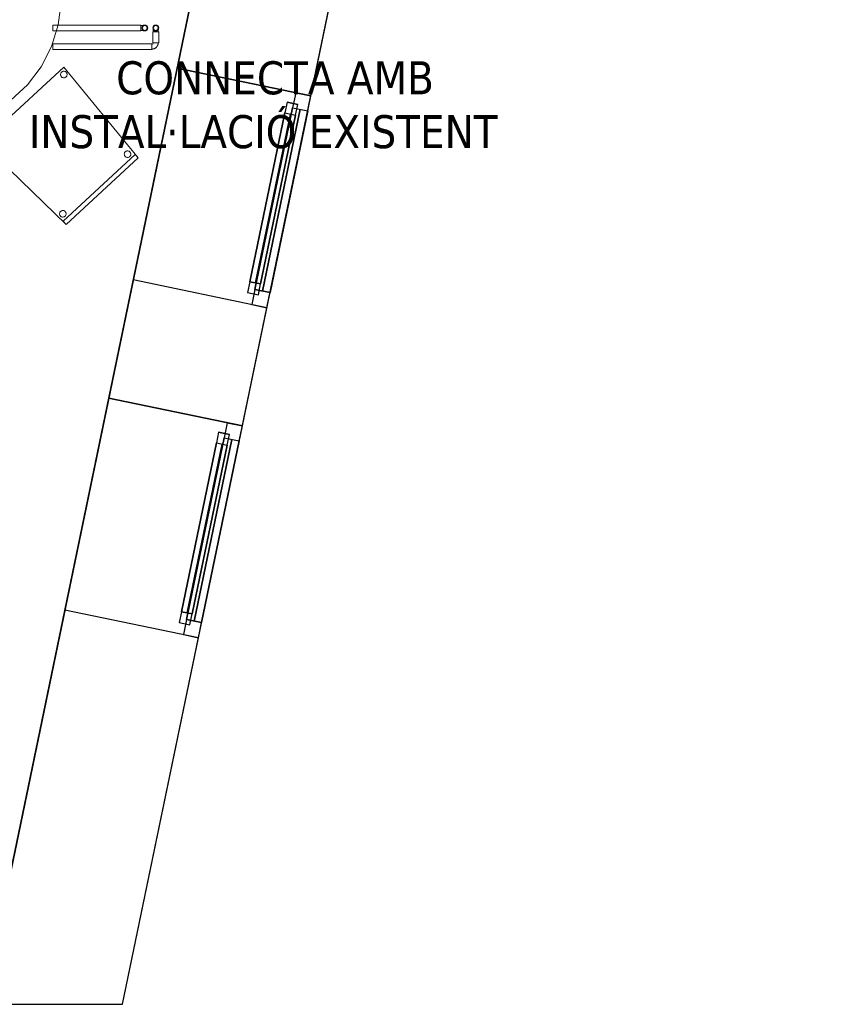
# Model space of a CAD drawing. Header units: metres. Extents: x 397.7 to 427.5, y 12.7 to 28.4.
# Tile 126 of 138: x 423.8 to 427.5, y 12.8 to 17.3. Entities that reach past the tile are written whole.
import ezdxf

# ---------------------------------------------------------------- set-up
doc = ezdxf.new("R2010")
doc.units = ezdxf.units.M
doc.layers.add('01_CARPINTERIA', color=5, linetype='Continuous', lineweight=25, true_color=0x0000ff)
doc.layers.add('01_SUELOS', color=7, linetype='Continuous', lineweight=25, true_color=0x007f00)
for name, color, linetype, lineweight in [('02_MOBILIARIO', 7, 'Continuous', 18), ('A-DETL-____-MBND', 7, 'Continuous', 18), ('A-GENM-____-OTLN', 7, 'Continuous', 18), ('A-WALL-____-MCUT', 7, 'Continuous', 25), ('A-WALL-____-OTLN', 7, 'Continuous', 25), ('G-____-____-TEXT', 7, 'Continuous', 30), ('P-PIPE-____-OTLN', 7, 'Continuous', 18)]:
    doc.layers.add(name, color=color, linetype=linetype, lineweight=lineweight)
doc.styles.add('Tahoma_4', font='tahoma.ttf', dxfattribs={"height": 0.15})

# ---------------------------------------------------------------- blocks, each defined once
blk = doc.blocks.new('Forma directa - LONDR55-XX_ZZ-ARQ-CAA-M3D-Londres55-156255-06_CLI_AIGUA_P3')
at = {"layer": '01_CARPINTERIA', "color": 161, "true_color": 0xaaaaff}
for p, q in [((0.1, 0.1), (0.05, 0.1)), ((0.05, 0.1), (0.05, 0.05)), ((0.1, 0.1), (0.05, 0.1)), ((0.05, 0.1), (0.05, 0.05)), ((0.1, 0.05), (0.1, 0.1)), ((0.1, 0.1), (0.1, 0.05)), ((0.1, 0.1), (0.8835, 0.1)), ((0.8835, 0.1), (0.1, 0.1)), ((0.1, 0.1), (0.1, 0.05)), ((0.1, 0.05), (0.1, 0.1)), ((0.8835, 0.1), (0.8835, 0.05)), ((0.8835, 0.1), (0.8835, 0.05)), ((0.9335, 0.1), (0.8835, 0.1)), ((0.8835, 0.1), (0.8835, 0.05)), ((0.9335, 0.1), (0.8835, 0.1)), ((0.8835, 0.1), (0.8835, 0.05)), ((0.9335, 0.05), (0.9335, 0.1)), ((0.9335, 0.1), (0.9335, 0.05)), ((0.07, 0.07), (0, 0.07)), ((0, 0.07), (0, 0)), ((0.07, 0.07), (0, 0.07)), ((0, 0.07), (0, 0)), ((0.05, 0.05), (0.1, 0.05)), ((0.05, 0.05), (0.1, 0.05)), ((0.07, 0), (0.07, 0.07)), ((0.07, 0.07), (0.07, 0)), ((0.07, 0.07), (0.9135, 0.07)), ((0.9135, 0.07), (0.07, 0.07)), ((0.07, 0.07), (0.07, 0)), ((0.07, 0), (0.07, 0.07)), ((0.8835, 0.075), (0.1, 0.075)), ((0.8835, 0.075), (0.1, 0.075)), ((0.1, 0.05), (0.8835, 0.05)), ((0.8835, 0.05), (0.1, 0.05)), ((0.8835, 0.05), (0.9335, 0.05)), ((0.8835, 0.05), (0.9335, 0.05)), ((0.9135, 0.07), (0.9135, 0)), ((0.9135, 0.07), (0.9135, 0)), ((0.9835, 0.07), (0.9135, 0.07)), ((0.9135, 0.07), (0.9135, 0)), ((0.9835, 0.07), (0.9135, 0.07)), ((0.9135, 0.07), (0.9135, 0)), ((0.9835, 0), (0.9835, 0.07)), ((0.9835, 0.07), (0.9835, 0)), ((0, 0), (0.07, 0)), ((0.9135, 0.035), (0.07, 0.035)), ((0.07, 0.035), (0.9135, 0.035)), ((0.07, 0), (0.9135, 0)), ((0.9135, 0), (0.07, 0)), ((0.9135, 0), (0.9835, 0)), ((0, 0), (0.07, 0)), ((0.9135, 0), (0.9835, 0))]:
    blk.add_line(p, q, dxfattribs=at)
blk = doc.blocks.new('Forma directa - Finestra P3-156301-06_CLI_AIGUA_P3')
at = {"xscale": 1.00000002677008, "yscale": 1.00000002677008, "zscale": 1.00000002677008}
blk.add_blockref('Forma directa - LONDR55-XX_ZZ-ARQ-CAA-M3D-Londres55-156255-06_CLI_AIGUA_P3', (0, 0), dxfattribs=at)
blk = doc.blocks.new('Forma directa - Finestra P3-156310-06_CLI_AIGUA_P3')
at = {"xscale": 1.00000002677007, "yscale": 1.00000002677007, "zscale": 1.00000002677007}
blk.add_blockref('Forma directa - LONDR55-XX_ZZ-ARQ-CAA-M3D-Londres55-156255-06_CLI_AIGUA_P3', (0, 0), dxfattribs=at)
blk = doc.blocks.new('Family - Taula D120_P3-156368-06_CLI_AIGUA_P3')
at = {"layer": 'A-DETL-____-MBND', "color": 253, "true_color": 0xaaaaaa}
for p, q in [((0.4117, 1.1542), (0.5122, 1.1767)), ((0.5122, 1.1767), (0.4117, 1.1542)), ((0.5122, 1.1767), (0.6152, 1.1814)), ((0.6152, 1.1814), (0.5122, 1.1767)), ((0.6152, 1.1814), (0.7174, 1.1682)), ((0.7174, 1.1682), (0.6152, 1.1814)), ((0.7174, 1.1682), (0.8157, 1.1374)), ((0.8157, 1.1374), (0.7174, 1.1682)), ((0.3165, 1.1145), (0.4117, 1.1542)), ((0.4117, 1.1542), (0.3165, 1.1145)), ((0.5862, 1.085), (0.5882, 1.1349)), ((0.5882, 1.1349), (0.5862, 1.085)), ((0.5882, 1.1349), (0.6382, 1.1329)), ((0.6382, 1.1329), (0.5882, 1.1349)), ((0.6382, 1.1329), (0.6361, 1.0829)), ((0.6361, 1.0829), (0.6382, 1.1329)), ((0.8157, 1.1374), (0.9072, 1.09)), ((0.9072, 1.09), (0.8157, 1.1374)), ((0.2298, 1.0589), (0.3165, 1.1145)), ((0.3165, 1.1145), (0.2298, 1.0589)), ((0.6361, 1.0829), (0.5862, 1.085)), ((0.5862, 1.085), (0.6361, 1.0829)), ((0.9072, 1.09), (0.9891, 1.0275)), ((0.9891, 1.0275), (0.9072, 1.09)), ((0.1539, 0.9891), (0.2298, 1.0589)), ((0.2298, 1.0589), (0.1539, 0.9891)), ((0.0914, 0.9072), (0.1539, 0.9891)), ((0.1539, 0.9891), (0.0914, 0.9072)), ((0.9891, 1.0275), (1.0589, 0.9517)), ((1.0589, 0.9517), (0.9891, 1.0275)), ((1.0589, 0.9517), (1.1145, 0.8649)), ((1.1145, 0.8649), (1.0589, 0.9517)), ((0.044, 0.8157), (0.0914, 0.9072)), ((0.0914, 0.9072), (0.044, 0.8157)), ((1.1145, 0.8649), (1.1542, 0.7697)), ((1.1542, 0.7697), (1.1145, 0.8649)), ((0.0132, 0.7174), (0.044, 0.8157)), ((0.044, 0.8157), (0.0132, 0.7174)), ((1.1542, 0.7697), (1.1767, 0.6692)), ((1.1767, 0.6692), (1.1542, 0.7697)), ((0, 0.6152), (0.0132, 0.7174)), ((0.0132, 0.7174), (0, 0.6152)), ((0.0461, 0.5774), (0.0482, 0.6273)), ((0.0482, 0.6273), (0.0461, 0.5774)), ((0.0482, 0.6273), (0.0982, 0.6252)), ((0.0982, 0.6252), (0.0482, 0.6273)), ((1.1767, 0.6692), (1.1814, 0.5662)), ((1.1814, 0.5662), (1.1767, 0.6692)), ((0.0047, 0.5122), (0, 0.6152)), ((0, 0.6152), (0.0047, 0.5122)), ((0.0982, 0.6252), (0.0961, 0.5753)), ((0.0961, 0.5753), (0.0982, 0.6252)), ((1.082, 0.5344), (1.0841, 0.5844)), ((1.0841, 0.5844), (1.082, 0.5344)), ((1.0841, 0.5844), (1.134, 0.5823)), ((1.134, 0.5823), (1.0841, 0.5844)), ((1.134, 0.5823), (1.132, 0.5324)), ((1.132, 0.5324), (1.134, 0.5823)), ((0.0961, 0.5753), (0.0461, 0.5774)), ((0.0461, 0.5774), (0.0961, 0.5753)), ((1.1814, 0.5662), (1.1682, 0.464)), ((1.1682, 0.464), (1.1814, 0.5662)), ((0.0273, 0.4117), (0.0047, 0.5122)), ((0.0047, 0.5122), (0.0273, 0.4117)), ((1.132, 0.5324), (1.082, 0.5344)), ((1.082, 0.5344), (1.132, 0.5324)), ((1.1682, 0.464), (1.1374, 0.3657)), ((1.1374, 0.3657), (1.1682, 0.464)), ((0.0669, 0.3165), (0.0273, 0.4117)), ((0.0273, 0.4117), (0.0669, 0.3165)), ((1.1374, 0.3657), (1.09, 0.2742)), ((1.09, 0.2742), (1.1374, 0.3657)), ((0.1225, 0.2298), (0.0669, 0.3165)), ((0.0669, 0.3165), (0.1225, 0.2298)), ((1.09, 0.2742), (1.0275, 0.1923)), ((1.0275, 0.1923), (1.09, 0.2742)), ((0.1923, 0.1539), (0.1225, 0.2298)), ((0.1225, 0.2298), (0.1923, 0.1539)), ((1.0275, 0.1923), (0.9517, 0.1225)), ((0.9517, 0.1225), (1.0275, 0.1923)), ((0.2742, 0.0914), (0.1923, 0.1539)), ((0.1923, 0.1539), (0.2742, 0.0914)), ((0.3657, 0.044), (0.2742, 0.0914)), ((0.2742, 0.0914), (0.3657, 0.044)), ((0.5227, 0.0498), (0.5247, 0.0997)), ((0.5247, 0.0997), (0.5227, 0.0498)), ((0.5247, 0.0997), (0.5747, 0.0976)), ((0.5747, 0.0976), (0.5247, 0.0997)), ((0.5747, 0.0976), (0.5726, 0.0477)), ((0.5726, 0.0477), (0.5747, 0.0976)), ((0.9517, 0.1225), (0.8649, 0.0669)), ((0.8649, 0.0669), (0.9517, 0.1225)), ((0.5726, 0.0477), (0.5227, 0.0498)), ((0.5227, 0.0498), (0.5726, 0.0477)), ((0.8649, 0.0669), (0.7697, 0.0273)), ((0.7697, 0.0273), (0.8649, 0.0669)), ((0.464, 0.0132), (0.3657, 0.044)), ((0.3657, 0.044), (0.464, 0.0132)), ((0.5662, 0), (0.464, 0.0132)), ((0.464, 0.0132), (0.5662, 0)), ((0.6692, 0.0047), (0.5662, 0)), ((0.5662, 0), (0.6692, 0.0047)), ((0.7697, 0.0273), (0.6692, 0.0047)), ((0.6692, 0.0047), (0.7697, 0.0273))]:
    blk.add_line(p, q, dxfattribs=at)
blk = doc.blocks.new('Family - Paviment P3-156431-06_CLI_AIGUA_P3')
at = {"layer": '01_SUELOS', "color": 9, "true_color": 0xaad4aa}
for p, q in [((25.4182, 0), (28.518, 14.9576)), ((28.518, 14.9576), (25.4182, 0))]:
    blk.add_line(p, q, dxfattribs=at)
blk = doc.blocks.new('Family - Cadira confident_P3-156454-06_CLI_AIGUA_P3')
at = {"layer": 'A-DETL-____-MBND', "color": 253, "true_color": 0xaaaaaa}
for p, q in [((0, 0.3713), (0.3725, 0.7146)), ((0.3725, 0.7146), (0, 0.3713)), ((0.3582, 0.6803), (0.3583, 0.6829)), ((0.3583, 0.6829), (0.3582, 0.6803)), ((0.3585, 0.6778), (0.3582, 0.6803)), ((0.3582, 0.6803), (0.3585, 0.6778)), ((0.3583, 0.6829), (0.3588, 0.6855)), ((0.3588, 0.6855), (0.3583, 0.6829)), ((0.3593, 0.6753), (0.3585, 0.6778)), ((0.3585, 0.6778), (0.3593, 0.6753)), ((0.3588, 0.6855), (0.3598, 0.6879)), ((0.3598, 0.6879), (0.3588, 0.6855)), ((0.3605, 0.673), (0.3593, 0.6753)), ((0.3593, 0.6753), (0.3605, 0.673)), ((0.3598, 0.6879), (0.3612, 0.6901)), ((0.3612, 0.6901), (0.3598, 0.6879)), ((0.3621, 0.6709), (0.3605, 0.673)), ((0.3605, 0.673), (0.3621, 0.6709)), ((0.3612, 0.6901), (0.363, 0.692)), ((0.363, 0.692), (0.3612, 0.6901)), ((0.363, 0.692), (0.365, 0.6936)), ((0.365, 0.6936), (0.363, 0.692)), ((0.365, 0.6936), (0.3673, 0.6948)), ((0.3673, 0.6948), (0.365, 0.6936)), ((0.3673, 0.6948), (0.3698, 0.6956)), ((0.3698, 0.6956), (0.3673, 0.6948)), ((0.3698, 0.6956), (0.3724, 0.6959)), ((0.3724, 0.6959), (0.3698, 0.6956)), ((0.3724, 0.6959), (0.375, 0.6958)), ((0.375, 0.6958), (0.3724, 0.6959)), ((0.3725, 0.7146), (0.7113, 0.3026)), ((0.7113, 0.3026), (0.3725, 0.7146)), ((0.375, 0.6958), (0.3776, 0.6953)), ((0.3776, 0.6953), (0.375, 0.6958)), ((0.3776, 0.6953), (0.38, 0.6943)), ((0.38, 0.6943), (0.3776, 0.6953)), ((0.38, 0.6943), (0.3822, 0.6929)), ((0.3822, 0.6929), (0.38, 0.6943)), ((0.3822, 0.6929), (0.3841, 0.6911)), ((0.3841, 0.6911), (0.3822, 0.6929)), ((0.385, 0.672), (0.3832, 0.67)), ((0.3832, 0.67), (0.385, 0.672)), ((0.3841, 0.6911), (0.3857, 0.6891)), ((0.3857, 0.6891), (0.3841, 0.6911)), ((0.3864, 0.6742), (0.385, 0.672)), ((0.385, 0.672), (0.3864, 0.6742)), ((0.3857, 0.6891), (0.3869, 0.6868)), ((0.3869, 0.6868), (0.3857, 0.6891)), ((0.3873, 0.6766), (0.3864, 0.6742)), ((0.3864, 0.6742), (0.3873, 0.6766)), ((0.3869, 0.6868), (0.3877, 0.6843)), ((0.3877, 0.6843), (0.3869, 0.6868)), ((0.3879, 0.6791), (0.3873, 0.6766)), ((0.3873, 0.6766), (0.3879, 0.6791)), ((0.3877, 0.6843), (0.388, 0.6817)), ((0.388, 0.6817), (0.3877, 0.6843)), ((0.388, 0.6817), (0.3879, 0.6791)), ((0.3879, 0.6791), (0.388, 0.6817)), ((0.364, 0.6691), (0.3621, 0.6709)), ((0.3621, 0.6709), (0.364, 0.6691)), ((0.3662, 0.6678), (0.364, 0.6691)), ((0.364, 0.6691), (0.3662, 0.6678)), ((0.3686, 0.6668), (0.3662, 0.6678)), ((0.3662, 0.6678), (0.3686, 0.6668)), ((0.3712, 0.6662), (0.3686, 0.6668)), ((0.3686, 0.6668), (0.3712, 0.6662)), ((0.3738, 0.6661), (0.3712, 0.6662)), ((0.3712, 0.6662), (0.3738, 0.6661)), ((0.3764, 0.6664), (0.3738, 0.6661)), ((0.3738, 0.6661), (0.3764, 0.6664)), ((0.3788, 0.6672), (0.3764, 0.6664)), ((0.3764, 0.6664), (0.3788, 0.6672)), ((0.3811, 0.6684), (0.3788, 0.6672)), ((0.3788, 0.6672), (0.3811, 0.6684)), ((0.3832, 0.67), (0.3811, 0.6684)), ((0.3811, 0.6684), (0.3832, 0.67)), ((0.383, 0), (0, 0.3713)), ((0, 0.3713), (0.383, 0)), ((0.0199, 0.3686), (0.02, 0.3712)), ((0.02, 0.3712), (0.0199, 0.3686)), ((0.0202, 0.366), (0.0199, 0.3686)), ((0.0199, 0.3686), (0.0202, 0.366)), ((0.02, 0.3712), (0.0206, 0.3738)), ((0.0206, 0.3738), (0.02, 0.3712)), ((0.021, 0.3635), (0.0202, 0.366)), ((0.0202, 0.366), (0.021, 0.3635)), ((0.0206, 0.3738), (0.0216, 0.3762)), ((0.0216, 0.3762), (0.0206, 0.3738)), ((0.0222, 0.3612), (0.021, 0.3635)), ((0.021, 0.3635), (0.0222, 0.3612)), ((0.0216, 0.3762), (0.023, 0.3784)), ((0.023, 0.3784), (0.0216, 0.3762)), ((0.0238, 0.3592), (0.0222, 0.3612)), ((0.0222, 0.3612), (0.0238, 0.3592)), ((0.023, 0.3784), (0.0247, 0.3803)), ((0.0247, 0.3803), (0.023, 0.3784)), ((0.0258, 0.3574), (0.0238, 0.3592)), ((0.0238, 0.3592), (0.0258, 0.3574)), ((0.0247, 0.3803), (0.0268, 0.3819)), ((0.0268, 0.3819), (0.0247, 0.3803)), ((0.0268, 0.3819), (0.0291, 0.3831)), ((0.0291, 0.3831), (0.0268, 0.3819)), ((0.0291, 0.3831), (0.0316, 0.3839)), ((0.0316, 0.3839), (0.0291, 0.3831)), ((0.0316, 0.3839), (0.0341, 0.3842)), ((0.0341, 0.3842), (0.0316, 0.3839)), ((0.0341, 0.3842), (0.0367, 0.3841)), ((0.0367, 0.3841), (0.0341, 0.3842)), ((0.0367, 0.3841), (0.0393, 0.3836)), ((0.0393, 0.3836), (0.0367, 0.3841)), ((0.0393, 0.3836), (0.0417, 0.3826)), ((0.0417, 0.3826), (0.0393, 0.3836)), ((0.0417, 0.3826), (0.0439, 0.3812)), ((0.0439, 0.3812), (0.0417, 0.3826)), ((0.0449, 0.3583), (0.0429, 0.3567)), ((0.0429, 0.3567), (0.0449, 0.3583)), ((0.0439, 0.3812), (0.0458, 0.3794)), ((0.0458, 0.3794), (0.0439, 0.3812)), ((0.0467, 0.3602), (0.0449, 0.3583)), ((0.0449, 0.3583), (0.0467, 0.3602)), ((0.0458, 0.3794), (0.0474, 0.3773)), ((0.0474, 0.3773), (0.0458, 0.3794)), ((0.0481, 0.3624), (0.0467, 0.3602)), ((0.0467, 0.3602), (0.0481, 0.3624)), ((0.0474, 0.3773), (0.0486, 0.375)), ((0.0486, 0.375), (0.0474, 0.3773)), ((0.0491, 0.3648), (0.0481, 0.3624)), ((0.0481, 0.3624), (0.0491, 0.3648)), ((0.0486, 0.375), (0.0494, 0.3726)), ((0.0494, 0.3726), (0.0486, 0.375)), ((0.0496, 0.3674), (0.0491, 0.3648)), ((0.0491, 0.3648), (0.0496, 0.3674)), ((0.0494, 0.3726), (0.0497, 0.37)), ((0.0497, 0.37), (0.0494, 0.3726)), ((0.0497, 0.37), (0.0496, 0.3674)), ((0.0496, 0.3674), (0.0497, 0.37)), ((0.028, 0.356), (0.0258, 0.3574)), ((0.0258, 0.3574), (0.028, 0.356)), ((0.0304, 0.355), (0.028, 0.356)), ((0.028, 0.356), (0.0304, 0.355)), ((0.0329, 0.3545), (0.0304, 0.355)), ((0.0304, 0.355), (0.0329, 0.3545)), ((0.0355, 0.3544), (0.0329, 0.3545)), ((0.0329, 0.3545), (0.0355, 0.3544)), ((0.0381, 0.3547), (0.0355, 0.3544)), ((0.0355, 0.3544), (0.0381, 0.3547)), ((0.0406, 0.3555), (0.0381, 0.3547)), ((0.0381, 0.3547), (0.0406, 0.3555)), ((0.0429, 0.3567), (0.0406, 0.3555)), ((0.0406, 0.3555), (0.0429, 0.3567)), ((0.3694, 0.0147), (0.6978, 0.3173)), ((0.6978, 0.3173), (0.3694, 0.0147)), ((0.6477, 0.3184), (0.6478, 0.321)), ((0.6478, 0.321), (0.6477, 0.3184)), ((0.6481, 0.3158), (0.6477, 0.3184)), ((0.6477, 0.3184), (0.6481, 0.3158)), ((0.6478, 0.321), (0.6484, 0.3235)), ((0.6484, 0.3235), (0.6478, 0.321)), ((0.6489, 0.3133), (0.6481, 0.3158)), ((0.6481, 0.3158), (0.6489, 0.3133)), ((0.6484, 0.3235), (0.6494, 0.3259)), ((0.6494, 0.3259), (0.6484, 0.3235)), ((0.6501, 0.311), (0.6489, 0.3133)), ((0.6489, 0.3133), (0.6501, 0.311)), ((0.6494, 0.3259), (0.6508, 0.3281)), ((0.6508, 0.3281), (0.6494, 0.3259)), ((0.6508, 0.3281), (0.6525, 0.33)), ((0.6525, 0.33), (0.6508, 0.3281)), ((0.6525, 0.33), (0.6546, 0.3316)), ((0.6546, 0.3316), (0.6525, 0.33)), ((0.6546, 0.3316), (0.6569, 0.3328)), ((0.6569, 0.3328), (0.6546, 0.3316)), ((0.6569, 0.3328), (0.6594, 0.3336)), ((0.6594, 0.3336), (0.6569, 0.3328)), ((0.6594, 0.3336), (0.662, 0.334)), ((0.662, 0.334), (0.6594, 0.3336)), ((0.662, 0.334), (0.6646, 0.3339)), ((0.6646, 0.3339), (0.662, 0.334)), ((0.6646, 0.3339), (0.6671, 0.3333)), ((0.6671, 0.3333), (0.6646, 0.3339)), ((0.6671, 0.3333), (0.6695, 0.3323)), ((0.6695, 0.3323), (0.6671, 0.3333)), ((0.6695, 0.3323), (0.6717, 0.3309)), ((0.6717, 0.3309), (0.6695, 0.3323)), ((0.6717, 0.3309), (0.6736, 0.3292)), ((0.6736, 0.3292), (0.6717, 0.3309)), ((0.6736, 0.3292), (0.6752, 0.3271)), ((0.6752, 0.3271), (0.6736, 0.3292)), ((0.6752, 0.3271), (0.6764, 0.3248)), ((0.6764, 0.3248), (0.6752, 0.3271)), ((0.6769, 0.3146), (0.6759, 0.3122)), ((0.6759, 0.3122), (0.6769, 0.3146)), ((0.6764, 0.3248), (0.6772, 0.3223)), ((0.6772, 0.3223), (0.6764, 0.3248)), ((0.6775, 0.3171), (0.6769, 0.3146)), ((0.6769, 0.3146), (0.6775, 0.3171)), ((0.6772, 0.3223), (0.6776, 0.3197)), ((0.6776, 0.3197), (0.6772, 0.3223)), ((0.6776, 0.3197), (0.6775, 0.3171)), ((0.6775, 0.3171), (0.6776, 0.3197)), ((0.6978, 0.3173), (0.7113, 0.3026)), ((0.7113, 0.3026), (0.6978, 0.3173)), ((0.7113, 0.3026), (0.383, 0)), ((0.383, 0), (0.7113, 0.3026)), ((0.7113, 0.3026), (0.383, 0)), ((0.383, 0), (0.7113, 0.3026)), ((0.6517, 0.3089), (0.6501, 0.311)), ((0.6501, 0.311), (0.6517, 0.3089)), ((0.6536, 0.3072), (0.6517, 0.3089)), ((0.6517, 0.3089), (0.6536, 0.3072)), ((0.6558, 0.3058), (0.6536, 0.3072)), ((0.6536, 0.3072), (0.6558, 0.3058)), ((0.6582, 0.3048), (0.6558, 0.3058)), ((0.6558, 0.3058), (0.6582, 0.3048)), ((0.6607, 0.3042), (0.6582, 0.3048)), ((0.6582, 0.3048), (0.6607, 0.3042)), ((0.6633, 0.3041), (0.6607, 0.3042)), ((0.6607, 0.3042), (0.6633, 0.3041)), ((0.6659, 0.3045), (0.6633, 0.3041)), ((0.6633, 0.3041), (0.6659, 0.3045)), ((0.6684, 0.3053), (0.6659, 0.3045)), ((0.6659, 0.3045), (0.6684, 0.3053)), ((0.6707, 0.3065), (0.6684, 0.3053)), ((0.6684, 0.3053), (0.6707, 0.3065)), ((0.6728, 0.3081), (0.6707, 0.3065)), ((0.6707, 0.3065), (0.6728, 0.3081)), ((0.6745, 0.31), (0.6728, 0.3081)), ((0.6728, 0.3081), (0.6745, 0.31)), ((0.6759, 0.3122), (0.6745, 0.31)), ((0.6745, 0.31), (0.6759, 0.3122)), ((0.3536, 0.0473), (0.3537, 0.0499)), ((0.3537, 0.0499), (0.3536, 0.0473)), ((0.3539, 0.0447), (0.3536, 0.0473)), ((0.3536, 0.0473), (0.3539, 0.0447)), ((0.3537, 0.0499), (0.3542, 0.0524)), ((0.3542, 0.0524), (0.3537, 0.0499)), ((0.3542, 0.0524), (0.3552, 0.0549)), ((0.3552, 0.0549), (0.3542, 0.0524)), ((0.3552, 0.0549), (0.3566, 0.0571)), ((0.3566, 0.0571), (0.3552, 0.0549)), ((0.3566, 0.0571), (0.3584, 0.059)), ((0.3584, 0.059), (0.3566, 0.0571)), ((0.3584, 0.059), (0.3605, 0.0606)), ((0.3605, 0.0606), (0.3584, 0.059)), ((0.3605, 0.0606), (0.3628, 0.0618)), ((0.3628, 0.0618), (0.3605, 0.0606)), ((0.3628, 0.0618), (0.3652, 0.0626)), ((0.3652, 0.0626), (0.3628, 0.0618)), ((0.3652, 0.0626), (0.3678, 0.0629)), ((0.3678, 0.0629), (0.3652, 0.0626)), ((0.3678, 0.0629), (0.3704, 0.0628)), ((0.3704, 0.0628), (0.3678, 0.0629)), ((0.3704, 0.0628), (0.373, 0.0622)), ((0.373, 0.0622), (0.3704, 0.0628)), ((0.373, 0.0622), (0.3754, 0.0612)), ((0.3754, 0.0612), (0.373, 0.0622)), ((0.3754, 0.0612), (0.3776, 0.0599)), ((0.3776, 0.0599), (0.3754, 0.0612)), ((0.3776, 0.0599), (0.3795, 0.0581)), ((0.3795, 0.0581), (0.3776, 0.0599)), ((0.3795, 0.0581), (0.3811, 0.056)), ((0.3811, 0.056), (0.3795, 0.0581)), ((0.3811, 0.056), (0.3823, 0.0537)), ((0.3823, 0.0537), (0.3811, 0.056)), ((0.3823, 0.0537), (0.3831, 0.0512)), ((0.3831, 0.0512), (0.3823, 0.0537)), ((0.3833, 0.0461), (0.3828, 0.0435)), ((0.3828, 0.0435), (0.3833, 0.0461)), ((0.3831, 0.0512), (0.3834, 0.0487)), ((0.3834, 0.0487), (0.3831, 0.0512)), ((0.3834, 0.0487), (0.3833, 0.0461)), ((0.3833, 0.0461), (0.3834, 0.0487)), ((0.3547, 0.0422), (0.3539, 0.0447)), ((0.3539, 0.0447), (0.3547, 0.0422)), ((0.3559, 0.0399), (0.3547, 0.0422)), ((0.3547, 0.0422), (0.3559, 0.0399)), ((0.3575, 0.0379), (0.3559, 0.0399)), ((0.3559, 0.0399), (0.3575, 0.0379)), ((0.3594, 0.0361), (0.3575, 0.0379)), ((0.3575, 0.0379), (0.3594, 0.0361)), ((0.3616, 0.0347), (0.3594, 0.0361)), ((0.3594, 0.0361), (0.3616, 0.0347)), ((0.364, 0.0337), (0.3616, 0.0347)), ((0.3616, 0.0347), (0.364, 0.0337)), ((0.3666, 0.0332), (0.364, 0.0337)), ((0.364, 0.0337), (0.3666, 0.0332)), ((0.3692, 0.0331), (0.3666, 0.0332)), ((0.3666, 0.0332), (0.3692, 0.0331)), ((0.3718, 0.0334), (0.3692, 0.0331)), ((0.3692, 0.0331), (0.3718, 0.0334)), ((0.383, 0), (0.3694, 0.0147)), ((0.3694, 0.0147), (0.383, 0)), ((0.3743, 0.0342), (0.3718, 0.0334)), ((0.3718, 0.0334), (0.3743, 0.0342)), ((0.3766, 0.0354), (0.3743, 0.0342)), ((0.3743, 0.0342), (0.3766, 0.0354)), ((0.3786, 0.037), (0.3766, 0.0354)), ((0.3766, 0.0354), (0.3786, 0.037)), ((0.3804, 0.0389), (0.3786, 0.037)), ((0.3786, 0.037), (0.3804, 0.0389)), ((0.3818, 0.0411), (0.3804, 0.0389)), ((0.3804, 0.0389), (0.3818, 0.0411)), ((0.3828, 0.0435), (0.3818, 0.0411)), ((0.3818, 0.0411), (0.3828, 0.0435))]:
    blk.add_line(p, q, dxfattribs=at)
blk = doc.blocks.new('Family - Façana sur-est P3-156497-06_CLI_AIGUA_P3')
at = {"layer": 'A-WALL-____-MCUT', "color": 253, "true_color": 0xaaaaaa}
for p, q in [((1.7017, 0.62), (-0.1285, 0.62)), ((-0.1285, 0.62), (0, 0)), ((1.7017, 0), (1.7017, 0.62)), ((3.234, 0.62), (2.6852, 0.62)), ((2.6852, 0.62), (2.6852, 0)), ((3.234, 0), (3.234, 0.62)), ((4.2175, 0.62), (4.2175, 0)), ((5.8617, 0.62), (4.2175, 0.62)), ((0, 0), (1.7017, 0)), ((2.6852, 0), (3.234, 0)), ((4.2175, 0), (5.8617, 0))]:
    blk.add_line(p, q, dxfattribs=at)
at = {"layer": 'A-WALL-____-OTLN', "color": 253, "true_color": 0xaaaaaa}
for p, q in [((15.5861, 0.62), (-0.1285, 0.62)), ((-0.1285, 0.62), (0, 0)), ((1.7017, 0), (1.7017, 0.62)), ((2.6852, 0.62), (1.7017, 0.62)), ((2.6852, 0), (2.6852, 0.62)), ((3.234, 0), (3.234, 0.62)), ((4.2175, 0.62), (3.234, 0.62)), ((4.2175, 0), (4.2175, 0.62)), ((0, 0), (15.7146, 0)), ((1.7017, 0), (2.6852, 0)), ((3.234, 0), (4.2175, 0))]:
    blk.add_line(p, q, dxfattribs=at)
at = {"layer": 'A-WALL-____-OTLN', "color": 253, "lineweight": 18, "true_color": 0xaaaaaa}
blk.add_line((0, 0), (15.7146, 0), dxfattribs=at)
blk = doc.blocks.new('Family - Vano finestra P3-156507-06_CLI_AIGUA_P3')
at = {"layer": 'A-GENM-____-OTLN', "color": 253, "true_color": 0xaaaaaa}
for p, q in [((424.5394, 17.0962), (424.3398, 16.1331)), ((424.3398, 16.1331), (424.5394, 17.0962)), ((425.1465, 16.9703), (424.5394, 17.0962)), ((424.5394, 17.0962), (425.1465, 16.9703)), ((424.9469, 16.0073), (425.1465, 16.9703)), ((425.1465, 16.9703), (424.9469, 16.0073)), ((424.3398, 16.1331), (424.9469, 16.0073)), ((424.3398, 16.1331), (424.9469, 16.0073))]:
    blk.add_line(p, q, dxfattribs=at)
blk = doc.blocks.new('Family - Vano finestra P3-156511-06_CLI_AIGUA_P3')
at = {"layer": 'A-GENM-____-OTLN', "color": 253, "true_color": 0xaaaaaa}
for p, q in [((424.2285, 15.5957), (424.0289, 14.6327)), ((424.0289, 14.6327), (424.2285, 15.5957)), ((424.8356, 15.4699), (424.2285, 15.5957)), ((424.2285, 15.5957), (424.8356, 15.4699)), ((424.636, 14.5069), (424.8356, 15.4699)), ((424.8356, 15.4699), (424.636, 14.5069)), ((424.0289, 14.6327), (424.636, 14.5069)), ((424.0289, 14.6327), (424.636, 14.5069))]:
    blk.add_line(p, q, dxfattribs=at)
blk = doc.blocks.new('LONDR55-XX_ZZ-ARQ-CAA-M3D-Londres55_ifc-1-06_CLI_AIGUA_P3')
at = {"layer": '01_CARPINTERIA', "color": 253, "lineweight": 18, "true_color": 0xaaaaaa}
for name, p, rotation in [('Forma directa - Finestra P3-156310-06_CLI_AIGUA_P3', (424.9469, 16.0073), 78.2917914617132), ('Forma directa - Finestra P3-156301-06_CLI_AIGUA_P3', (424.636, 14.5069), 78.29179146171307)]:
    blk.add_blockref(name, p, dxfattribs=dict(at, rotation=rotation))
at = {"layer": '01_SUELOS', "color": 253, "lineweight": 18, "true_color": 0xaaaaaa}
blk.add_blockref('Family - Paviment P3-156431-06_CLI_AIGUA_P3', (398.2952, 13.1106), dxfattribs=at)
at = {"layer": '02_MOBILIARIO', "color": 253, "lineweight": 18, "true_color": 0xaaaaaa}
for name, p in [('Family - Taula D120_P3-156368-06_CLI_AIGUA_P3', (422.831, 16.8284)), ('Family - Cadira confident_P3-156454-06_CLI_AIGUA_P3', (423.6512, 16.3861))]:
    blk.add_blockref(name, p, dxfattribs=at)
at = {"layer": 'A-GENM-____-OTLN', "color": 253, "lineweight": 18, "true_color": 0xaaaaaa}
for name in ['Family - Vano finestra P3-156507-06_CLI_AIGUA_P3', 'Family - Vano finestra P3-156511-06_CLI_AIGUA_P3']:
    blk.add_blockref(name, (0, 0), dxfattribs=at)
at = {"layer": 'A-WALL-____-OTLN', "color": 253, "lineweight": 18, "true_color": 0xaaaaaa, "rotation": 78.29179146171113}
blk.add_blockref('Family - Façana sur-est P3-156497-06_CLI_AIGUA_P3', (424.2907, 12.8406), dxfattribs=at)
blk = doc.blocks.new('M_Codo - Genérico - Estándar-775875-06_CLI_AIGUA_P3')
at = {"layer": 'P-PIPE-____-OTLN', "color": 30, "true_color": 0xff7f00}
for p, q in [((424.3744, 17.2899), (424.3744, 17.2788)), ((424.3744, 17.2788), (424.3744, 17.2677))]:
    blk.add_line(p, q, dxfattribs=at)
at = {"layer": 'P-PIPE-____-OTLN', "color": 30, "true_color": 0xff7f00, "flags": 128}
for points in [[(424.3744, 17.2899), (424.3751, 17.2899), (424.3758, 17.2899), (424.3765, 17.2899), (424.3772, 17.2899), (424.3779, 17.2899), (424.3786, 17.2899), (424.3793, 17.2899), (424.3799, 17.2899), (424.3806, 17.2899), (424.3812, 17.2899), (424.3819, 17.2899), (424.3825, 17.2899), (424.3831, 17.2899), (424.3837, 17.2899), (424.3843, 17.2899), (424.3849, 17.2899), (424.3854, 17.2899), (424.3859, 17.2899), (424.3865, 17.2899), (424.387, 17.2899), (424.3874, 17.2899), (424.3879, 17.2899), (424.3883, 17.2899), (424.3887, 17.2899), (424.3891, 17.2899), (424.3895, 17.2899), (424.3898, 17.2899), (424.3901, 17.2899), (424.3904, 17.2899), (424.3907, 17.2899), (424.3909, 17.2899), (424.3912, 17.2899), (424.3913, 17.2899), (424.3915, 17.2899), (424.3916, 17.2899), (424.3917, 17.2899), (424.3918, 17.2899), (424.3919, 17.2899), (424.3919, 17.2899)], [(424.3808, 17.2788), (424.3808, 17.2793), (424.3808, 17.2797), (424.3809, 17.2802), (424.3809, 17.2806), (424.381, 17.281), (424.3811, 17.2815), (424.3812, 17.2819), (424.3813, 17.2823), (424.3815, 17.2827), (424.3817, 17.2832), (424.3818, 17.2836), (424.382, 17.284), (424.3822, 17.2844), (424.3825, 17.2847), (424.3827, 17.2851), (424.383, 17.2855), (424.3832, 17.2858), (424.3835, 17.2862), (424.3838, 17.2865), (424.3841, 17.2868), (424.3845, 17.2871), (424.3848, 17.2874), (424.3852, 17.2877), (424.3855, 17.2879), (424.3859, 17.2882), (424.3863, 17.2884), (424.3866, 17.2886), (424.387, 17.2888), (424.3874, 17.289), (424.3879, 17.2892), (424.3883, 17.2893), (424.3887, 17.2895), (424.3891, 17.2896), (424.3896, 17.2897), (424.39, 17.2898), (424.3904, 17.2898), (424.3909, 17.2899), (424.3913, 17.2899), (424.3918, 17.2899), (424.3919, 17.2899)], [(424.3919, 17.2677), (424.3914, 17.2677), (424.391, 17.2678), (424.3906, 17.2678), (424.3901, 17.2679), (424.3897, 17.2679), (424.3892, 17.268), (424.3888, 17.2682), (424.3884, 17.2683), (424.388, 17.2684), (424.3876, 17.2686), (424.3872, 17.2688), (424.3868, 17.269), (424.3864, 17.2692), (424.386, 17.2694), (424.3856, 17.2697), (424.3853, 17.2699), (424.3849, 17.2702), (424.3846, 17.2705), (424.3842, 17.2708), (424.3839, 17.2711), (424.3836, 17.2714), (424.3833, 17.2718), (424.383, 17.2721), (424.3828, 17.2725), (424.3825, 17.2728), (424.3823, 17.2732), (424.3821, 17.2736), (424.3819, 17.274), (424.3817, 17.2744), (424.3815, 17.2748), (424.3814, 17.2752), (424.3812, 17.2756), (424.3811, 17.2761), (424.381, 17.2765), (424.3809, 17.2769), (424.3809, 17.2774), (424.3808, 17.2778), (424.3808, 17.2783), (424.3808, 17.2787), (424.3808, 17.2788)], [(424.3919, 17.2899), (424.3923, 17.2899), (424.3928, 17.2899), (424.3932, 17.2899), (424.3937, 17.2898), (424.3941, 17.2897), (424.3945, 17.2896), (424.395, 17.2895), (424.3954, 17.2894), (424.3958, 17.2892), (424.3962, 17.2891), (424.3966, 17.2889), (424.397, 17.2887), (424.3974, 17.2885), (424.3978, 17.2882), (424.3982, 17.288), (424.3985, 17.2877), (424.3989, 17.2875), (424.3992, 17.2872), (424.3995, 17.2869), (424.3999, 17.2866), (424.4002, 17.2862), (424.4005, 17.2859), (424.4007, 17.2856), (424.401, 17.2852), (424.4012, 17.2848), (424.4015, 17.2845), (424.4017, 17.2841), (424.4019, 17.2837), (424.4021, 17.2833), (424.4022, 17.2829), (424.4024, 17.2824), (424.4025, 17.282), (424.4027, 17.2816), (424.4028, 17.2812), (424.4028, 17.2807), (424.4029, 17.2803), (424.403, 17.2798), (424.403, 17.2794), (424.403, 17.279), (424.403, 17.2788)], [(424.403, 17.2788), (424.403, 17.2784), (424.403, 17.2779), (424.4029, 17.2775), (424.4029, 17.2771), (424.4028, 17.2766), (424.4027, 17.2762), (424.4026, 17.2758), (424.4024, 17.2753), (424.4023, 17.2749), (424.4021, 17.2745), (424.4019, 17.2741), (424.4017, 17.2737), (424.4015, 17.2733), (424.4013, 17.2729), (424.4011, 17.2726), (424.4008, 17.2722), (424.4005, 17.2718), (424.4002, 17.2715), (424.3999, 17.2712), (424.3996, 17.2709), (424.3993, 17.2706), (424.399, 17.2703), (424.3986, 17.27), (424.3983, 17.2697), (424.3979, 17.2695), (424.3975, 17.2692), (424.3971, 17.269), (424.3967, 17.2688), (424.3963, 17.2686), (424.3959, 17.2685), (424.3955, 17.2683), (424.3951, 17.2682), (424.3946, 17.2681), (424.3942, 17.268), (424.3938, 17.2679), (424.3933, 17.2678), (424.3929, 17.2678), (424.3925, 17.2677), (424.392, 17.2677), (424.3919, 17.2677)], [(424.3919, 17.2677), (424.3919, 17.2677), (424.3918, 17.2677), (424.3918, 17.2677), (424.3917, 17.2677), (424.3915, 17.2677), (424.3914, 17.2677), (424.3912, 17.2677), (424.391, 17.2677), (424.3908, 17.2677), (424.3905, 17.2677), (424.3902, 17.2677), (424.3899, 17.2677), (424.3896, 17.2677), (424.3892, 17.2677), (424.3888, 17.2677), (424.3884, 17.2677), (424.388, 17.2677), (424.3876, 17.2677), (424.3871, 17.2677), (424.3866, 17.2677), (424.3861, 17.2677), (424.3856, 17.2677), (424.385, 17.2677), (424.3844, 17.2677), (424.3839, 17.2677), (424.3833, 17.2677), (424.3827, 17.2677), (424.382, 17.2677), (424.3814, 17.2677), (424.3808, 17.2677), (424.3801, 17.2677), (424.3794, 17.2677), (424.3788, 17.2677), (424.3781, 17.2677), (424.3774, 17.2677), (424.3767, 17.2677), (424.376, 17.2677), (424.3753, 17.2677), (424.3746, 17.2677), (424.3744, 17.2677)]]:
    blk.add_lwpolyline(points, dxfattribs=at)
at = {"layer": 'P-PIPE-____-OTLN', "color": 30, "true_color": 0xff7f00}
for start, end in [(0, 180), (180, 0)]:
    blk.add_arc((424.3919, 17.2788), 0.0111, start, end, dxfattribs=at)
blk = doc.blocks.new('M_Codo - Genérico - Estándar-V1-06_CLI_AIGUA_P3')
at = {"layer": 'P-PIPE-____-OTLN', "color": 31, "true_color": 0xffbe82}
for p, q in [((424.4308, 17.2614), (424.4419, 17.2614)), ((424.4419, 17.2614), (424.453, 17.2614))]:
    blk.add_line(p, q, dxfattribs=at)
at = {"layer": 'P-PIPE-____-OTLN', "color": 31, "true_color": 0xffbe82, "flags": 128}
for points in [[(424.4308, 17.2788), (424.4308, 17.2793), (424.4308, 17.2797), (424.4309, 17.2802), (424.4309, 17.2806), (424.431, 17.281), (424.4311, 17.2815), (424.4312, 17.2819), (424.4313, 17.2823), (424.4315, 17.2827), (424.4317, 17.2832), (424.4318, 17.2836), (424.432, 17.284), (424.4322, 17.2844), (424.4325, 17.2847), (424.4327, 17.2851), (424.433, 17.2855), (424.4332, 17.2858), (424.4335, 17.2862), (424.4338, 17.2865), (424.4341, 17.2868), (424.4345, 17.2871), (424.4348, 17.2874), (424.4352, 17.2877), (424.4355, 17.2879), (424.4359, 17.2882), (424.4363, 17.2884), (424.4366, 17.2886), (424.437, 17.2888), (424.4374, 17.289), (424.4379, 17.2892), (424.4383, 17.2893), (424.4387, 17.2895), (424.4391, 17.2896), (424.4396, 17.2897), (424.44, 17.2898), (424.4404, 17.2898), (424.4409, 17.2899), (424.4413, 17.2899), (424.4418, 17.2899), (424.4419, 17.2899)], [(424.4308, 17.2614), (424.4308, 17.2621), (424.4308, 17.2628), (424.4308, 17.2635), (424.4308, 17.2641), (424.4308, 17.2648), (424.4308, 17.2655), (424.4308, 17.2662), (424.4308, 17.2669), (424.4308, 17.2675), (424.4308, 17.2682), (424.4308, 17.2688), (424.4308, 17.2694), (424.4308, 17.27), (424.4308, 17.2706), (424.4308, 17.2712), (424.4308, 17.2718), (424.4308, 17.2723), (424.4308, 17.2729), (424.4308, 17.2734), (424.4308, 17.2739), (424.4308, 17.2744), (424.4308, 17.2748), (424.4308, 17.2753), (424.4308, 17.2757), (424.4308, 17.2761), (424.4308, 17.2764), (424.4308, 17.2768), (424.4308, 17.2771), (424.4308, 17.2774), (424.4308, 17.2776), (424.4308, 17.2779), (424.4308, 17.2781), (424.4308, 17.2783), (424.4308, 17.2784), (424.4308, 17.2786), (424.4308, 17.2787), (424.4308, 17.2788), (424.4308, 17.2788), (424.4308, 17.2788)], [(424.4419, 17.2677), (424.4414, 17.2677), (424.441, 17.2678), (424.4406, 17.2678), (424.4401, 17.2679), (424.4397, 17.2679), (424.4392, 17.268), (424.4388, 17.2682), (424.4384, 17.2683), (424.438, 17.2684), (424.4376, 17.2686), (424.4372, 17.2688), (424.4368, 17.269), (424.4364, 17.2692), (424.436, 17.2694), (424.4356, 17.2697), (424.4353, 17.2699), (424.4349, 17.2702), (424.4346, 17.2705), (424.4342, 17.2708), (424.4339, 17.2711), (424.4336, 17.2714), (424.4333, 17.2718), (424.433, 17.2721), (424.4328, 17.2725), (424.4325, 17.2728), (424.4323, 17.2732), (424.4321, 17.2736), (424.4319, 17.274), (424.4317, 17.2744), (424.4315, 17.2748), (424.4314, 17.2752), (424.4312, 17.2756), (424.4311, 17.2761), (424.431, 17.2765), (424.4309, 17.2769), (424.4309, 17.2774), (424.4308, 17.2778), (424.4308, 17.2783), (424.4308, 17.2787), (424.4308, 17.2788)], [(424.4419, 17.2899), (424.4423, 17.2899), (424.4428, 17.2899), (424.4432, 17.2899), (424.4437, 17.2898), (424.4441, 17.2897), (424.4445, 17.2896), (424.445, 17.2895), (424.4454, 17.2894), (424.4458, 17.2892), (424.4462, 17.2891), (424.4466, 17.2889), (424.447, 17.2887), (424.4474, 17.2885), (424.4478, 17.2882), (424.4482, 17.288), (424.4485, 17.2877), (424.4489, 17.2875), (424.4492, 17.2872), (424.4495, 17.2869), (424.4499, 17.2866), (424.4502, 17.2862), (424.4505, 17.2859), (424.4507, 17.2856), (424.451, 17.2852), (424.4512, 17.2848), (424.4515, 17.2845), (424.4517, 17.2841), (424.4519, 17.2837), (424.4521, 17.2833), (424.4522, 17.2829), (424.4524, 17.2824), (424.4525, 17.282), (424.4527, 17.2816), (424.4528, 17.2812), (424.4528, 17.2807), (424.4529, 17.2803), (424.453, 17.2798), (424.453, 17.2794), (424.453, 17.279), (424.453, 17.2788)], [(424.453, 17.2788), (424.453, 17.2784), (424.453, 17.2779), (424.4529, 17.2775), (424.4529, 17.2771), (424.4528, 17.2766), (424.4527, 17.2762), (424.4526, 17.2758), (424.4524, 17.2753), (424.4523, 17.2749), (424.4521, 17.2745), (424.4519, 17.2741), (424.4517, 17.2737), (424.4515, 17.2733), (424.4513, 17.2729), (424.4511, 17.2726), (424.4508, 17.2722), (424.4505, 17.2718), (424.4502, 17.2715), (424.4499, 17.2712), (424.4496, 17.2709), (424.4493, 17.2706), (424.449, 17.2703), (424.4486, 17.27), (424.4483, 17.2697), (424.4479, 17.2695), (424.4475, 17.2692), (424.4471, 17.269), (424.4467, 17.2688), (424.4463, 17.2686), (424.4459, 17.2685), (424.4455, 17.2683), (424.4451, 17.2682), (424.4446, 17.2681), (424.4442, 17.268), (424.4438, 17.2679), (424.4433, 17.2678), (424.4429, 17.2678), (424.4425, 17.2677), (424.442, 17.2677), (424.4419, 17.2677)], [(424.453, 17.2788), (424.453, 17.2788), (424.453, 17.2788), (424.453, 17.2787), (424.453, 17.2786), (424.453, 17.2785), (424.453, 17.2783), (424.453, 17.2782), (424.453, 17.2779), (424.453, 17.2777), (424.453, 17.2775), (424.453, 17.2772), (424.453, 17.2769), (424.453, 17.2765), (424.453, 17.2762), (424.453, 17.2758), (424.453, 17.2754), (424.453, 17.2749), (424.453, 17.2745), (424.453, 17.274), (424.453, 17.2735), (424.453, 17.273), (424.453, 17.2725), (424.453, 17.2719), (424.453, 17.2714), (424.453, 17.2708), (424.453, 17.2702), (424.453, 17.2696), (424.453, 17.269), (424.453, 17.2683), (424.453, 17.2677), (424.453, 17.267), (424.453, 17.2664), (424.453, 17.2657), (424.453, 17.265), (424.453, 17.2643), (424.453, 17.2636), (424.453, 17.263), (424.453, 17.2623), (424.453, 17.2616), (424.453, 17.2614)]]:
    blk.add_lwpolyline(points, dxfattribs=at)
at = {"layer": 'P-PIPE-____-OTLN', "color": 31, "true_color": 0xffbe82}
for start, end in [(90, 270), (270, 90)]:
    blk.add_arc((424.4419, 17.2788), 0.0111, start, end, dxfattribs=at)
blk = doc.blocks.new('M_Codo - Genérico - Estándar-V2-06_CLI_AIGUA_P3')
at = {"layer": 'P-PIPE-____-OTLN', "color": 31, "true_color": 0xffbe82}
for p, q in [((-0.0175, 0.0111), (-0.0175, -0.0111)), ((-0.0175, 0.0111), (-0.0175, -0.0111)), ((0.0111, 0.0175), (-0.0111, 0.0175)), ((0.0111, 0.0175), (-0.0111, 0.0175))]:
    blk.add_line(p, q, dxfattribs=at)
at = {"layer": 'P-PIPE-____-OTLN', "color": 31, "true_color": 0xffbe82, "flags": 128}
for points in [[(-0.0111, 0.0175), (-0.0111, 0.0172), (-0.0111, 0.017), (-0.0112, 0.0167), (-0.0112, 0.0165), (-0.0112, 0.0162), (-0.0113, 0.016), (-0.0114, 0.0157), (-0.0114, 0.0155), (-0.0115, 0.0152), (-0.0116, 0.015), (-0.0117, 0.0148), (-0.0118, 0.0145), (-0.012, 0.0143), (-0.0121, 0.0141), (-0.0122, 0.0139), (-0.0124, 0.0137), (-0.0125, 0.0135), (-0.0127, 0.0133), (-0.0129, 0.0131), (-0.013, 0.0129), (-0.0132, 0.0127), (-0.0134, 0.0126), (-0.0136, 0.0124), (-0.0138, 0.0123), (-0.014, 0.0121), (-0.0142, 0.012), (-0.0145, 0.0119), (-0.0147, 0.0117), (-0.0149, 0.0116), (-0.0152, 0.0115), (-0.0154, 0.0115), (-0.0156, 0.0114), (-0.0159, 0.0113), (-0.0161, 0.0113), (-0.0164, 0.0112), (-0.0166, 0.0112), (-0.0169, 0.0111), (-0.0171, 0.0111), (-0.0174, 0.0111), (-0.0175, 0.0111)], [(-0.0175, -0.0111), (-0.0163, -0.0111), (-0.0152, -0.011), (-0.014, -0.0109), (-0.0129, -0.0107), (-0.0118, -0.0105), (-0.0107, -0.0103), (-0.0096, -0.01), (-0.0085, -0.0097), (-0.0074, -0.0093), (-0.0063, -0.0089), (-0.0053, -0.0084), (-0.0043, -0.0079), (-0.0033, -0.0073), (-0.0023, -0.0067), (-0.0013, -0.0061), (-0.0004, -0.0055), (0.0005, -0.0048), (0.0014, -0.004), (0.0022, -0.0032), (0.003, -0.0024), (0.0038, -0.0016), (0.0046, -0.0007), (0.0053, 0.0002), (0.0059, 0.0011), (0.0066, 0.002), (0.0072, 0.003), (0.0077, 0.004), (0.0083, 0.005), (0.0087, 0.0061), (0.0092, 0.0071), (0.0096, 0.0082), (0.0099, 0.0093), (0.0102, 0.0104), (0.0105, 0.0115), (0.0107, 0.0126), (0.0109, 0.0137), (0.011, 0.0149), (0.0111, 0.016), (0.0111, 0.0172), (0.0111, 0.0175)]]:
    blk.add_lwpolyline(points, dxfattribs=at)

msp = doc.modelspace()

# ---------------------------------------------------------------- linework, layer by layer
at = {"layer": 'P-PIPE-____-OTLN', "color": 30, "true_color": 0xff7f00}
for p, q in [((424.3744, 17.2922), (423.9737, 17.2922)), ((423.9737, 17.2922), (423.9737, 17.2655)), ((424.3744, 17.2655), (424.3744, 17.2922)), ((423.9737, 17.2655), (424.3744, 17.2655))]:
    msp.add_line(p, q, dxfattribs=at)
at = {"layer": 'P-PIPE-____-OTLN', "color": 31, "true_color": 0xffbe82}
for p, q in [((424.4285, 17.2614), (424.4285, 17.2114)), ((424.4552, 17.2614), (424.4285, 17.2614)), ((424.4552, 17.2114), (424.4552, 17.2614)), ((424.4244, 17.2073), (423.9737, 17.2073)), ((423.9737, 17.2073), (423.9737, 17.1806)), ((424.4244, 17.1806), (424.4244, 17.2073)), ((424.4285, 17.2114), (424.4552, 17.2114)), ((423.9737, 17.1806), (424.4244, 17.1806))]:
    msp.add_line(p, q, dxfattribs=at)
at = {"layer": 'P-PIPE-____-OTLN', "color": 30, "true_color": 0xff7f00}
for start, end in [(0, 180), (180, 0)]:
    msp.add_arc((424.3919, 17.2788), 0.0134, start, end, dxfattribs=at)
at = {"layer": 'P-PIPE-____-OTLN', "color": 31, "true_color": 0xffbe82}
for start, end in [(0, 180), (180, 0)]:
    msp.add_arc((424.4419, 17.2788), 0.0134, start, end, dxfattribs=at)

# ---------------------------------------------------------------- block references
at = {"lineweight": 5}
msp.add_blockref('LONDR55-XX_ZZ-ARQ-CAA-M3D-Londres55_ifc-1-06_CLI_AIGUA_P3', (0, 0), dxfattribs=at)
at = {"layer": 'P-PIPE-____-OTLN', "color": 30, "true_color": 0xff7f00}
msp.add_blockref('M_Codo - Genérico - Estándar-775875-06_CLI_AIGUA_P3', (0, 0), dxfattribs=at)
at = {"layer": 'P-PIPE-____-OTLN', "color": 31, "true_color": 0xffbe82}
for name, p in [('M_Codo - Genérico - Estándar-V1-06_CLI_AIGUA_P3', (0, 0)), ('M_Codo - Genérico - Estándar-V2-06_CLI_AIGUA_P3', (424.4419, 17.1939))]:
    msp.add_blockref(name, p, dxfattribs=at)

# ---------------------------------------------------------------- texts
at = {"layer": 'G-____-____-TEXT', "char_height": 0.15, "attachment_point": 1, "style": 'Tahoma_4'}
for s, insert, width in [('CONNECTA AMB ', (424.2622, 17.1273), 1.859915), ('INSTAL·LACIÓ EXISTENT', (423.8653, 16.8825), 2.74578)]:
    msp.add_mtext(s, dxfattribs=dict(at, insert=insert, width=width))

doc.saveas('drawing.dxf')
